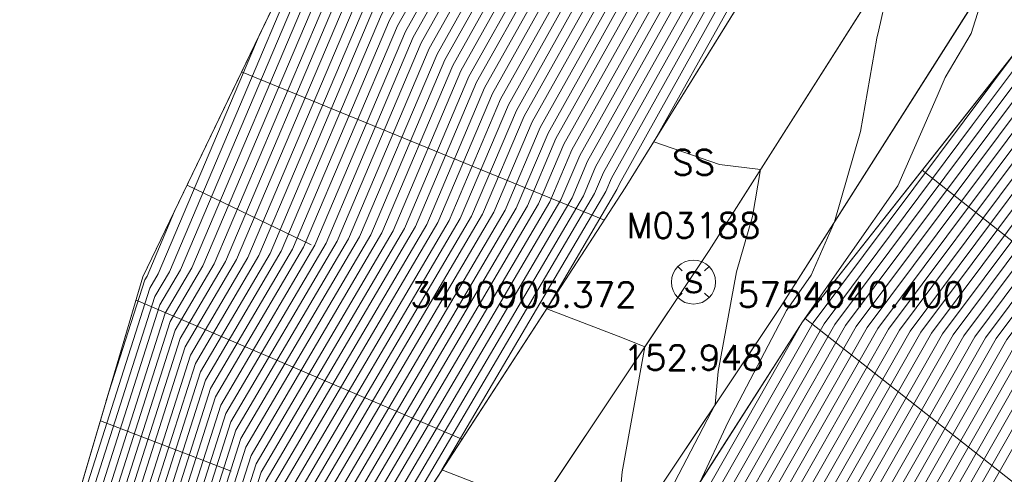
# Model space of a CAD drawing. Header units: metres. Extents: x 3490449 to 3490968, y 5754217 to 5754743.
# Tile 185 of 212: x 3490894.67 to 3490910.31, y 5754637.35 to 5754644.57. Entities that reach past the tile are written whole.
import ezdxf
from ezdxf.enums import TextEntityAlignment as Align

# ---------------------------------------------------------------- set-up
doc = ezdxf.new("R2010")
doc.units = ezdxf.units.M
doc.header["$LTSCALE"] = 0.25
doc.linetypes.add('Kartierung-07$0$AUSGEZOGEN', pattern=[0])
for name, color, linetype, lineweight, true_color in [('Kartierung-07$0$$BOESCHUNG', 7, 'Continuous', 18, 0x82563a), ('Kartierung-07$0$$BRUCH', 7, 'Continuous', 18, 0x82563a), ('Kartierung-07$0$$HOEHEN_Haupt', 7, 'Continuous', 18, 0x82563a), ('Kartierung-07$0$$HOEHEN_Mittel', 7, 'Continuous', 18, 0x82563a), ('Kartierung-07$0$$P_INF_FL', 7, 'Kartierung-07$0$AUSGEZOGEN', 18, 0x82563a), ('Kartierung-07$0$$P_INF_H_Schacht', 7, 'Kartierung-07$0$AUSGEZOGEN', 18, 0x82563a), ('Kartierung-07$0$$P_INF_NR_Schacht', 7, 'Kartierung-07$0$AUSGEZOGEN', 18, 0x82563a), ('Kartierung-07$0$$P_INF_X', 7, 'Kartierung-07$0$AUSGEZOGEN', 18, 0x82563a), ('Kartierung-07$0$$PKT_SS', 7, 'Continuous', 18, 0x82563a), ('Kartierung-07$0$B_Befestigt', 7, 'Continuous', 18, 0x82563a), ('Kartierung-07$0$B_Boeschung_OK', 7, 'Continuous', 18, 0x82563a), ('Kartierung-07$0$B_Gelaendeknick', 7, 'Continuous', 18, 0x82563a), ('Kartierung-07$0$Hilfe_DGM', 7, 'Continuous', 18, 0x82563a), ('Kartierung-07$0$SYM_SS', 7, 'Kartierung-07$0$AUSGEZOGEN', 18, 0x82563a)]:
    doc.layers.add(name, color=color, linetype=linetype, lineweight=lineweight, true_color=true_color)
doc.styles.add('Kartierung-07$0$2', font='TXT')
doc.styles.add('Kartierung-07$0$STANDARD', font='romans.shx', dxfattribs={"width": 0.8})

# ---------------------------------------------------------------- blocks, each defined once
blk = doc.blocks.new('Kartierung-07$0$PKT_SS')
at = {"layer": 'Kartierung-07$0$SYM_SS'}
for p, q in [((-0.247, 0.247), (-0.177, 0.177)), ((0.177, 0.177), (0.247, 0.247)), ((0.177, 0.177), (0.247, 0.247)), ((-0.247, -0.247), (-0.177, -0.177)), ((0.177, -0.177), (0.247, -0.247))]:
    blk.add_line(p, q, dxfattribs=at)
blk.add_circle((0, 0), 0.35, dxfattribs=at)
at = {"layer": 'Kartierung-07$0$$P_INF_FL', "style": 'Kartierung-07$0$STANDARD'}
blk.add_attdef('CODE', text='', height=0.8, dxfattribs=at).set_placement((0, 1.7), align=Align.CENTER)
at = {"layer": 'Kartierung-07$0$$P_INF_H_Schacht', "style": 'Kartierung-07$0$STANDARD'}
blk.add_attdef('H', text='', height=0.8, dxfattribs=at).set_placement((0, -1.4), align=Align.CENTER)
at = {"layer": 'Kartierung-07$0$$P_INF_NR_Schacht', "style": 'Kartierung-07$0$STANDARD'}
blk.add_attdef('NR', text='', height=0.8, dxfattribs=at).set_placement((0, 0.7), align=Align.CENTER)
at = {"layer": 'Kartierung-07$0$$P_INF_X', "style": 'Kartierung-07$0$STANDARD'}
blk.add_attdef('X', text='', height=0.8, dxfattribs=at).set_placement((-0.9, -0.4), align=Align.RIGHT)
blk.add_attdef('Y', (0.7, -0.4), '', height=0.8, dxfattribs=at)
at = {"layer": 'Kartierung-07$0$SYM_SS', "style": 'Kartierung-07$0$2'}
blk.add_text('S', height=0.35, dxfattribs=at).set_placement((0, -0.178), align=Align.CENTER)

msp = doc.modelspace()

# ---------------------------------------------------------------- linework, layer by layer
at = {"layer": 'Kartierung-07$0$$BOESCHUNG', "ltscale": 0.02}
for p, q in [((3490898.198, 5754643.741, 157.122), (3490903.958, 5754641.383, 153.36)), ((3490909.003, 5754642.176, 152.644), (3490911.989, 5754639.823, 150.057)), ((3490897.331, 5754641.938, 157.185), (3490899.3, 5754640.991, 155.646)), ((3490896.522, 5754640.114, 157.23), (3490901.697, 5754637.904, 153.773)), ((3490907.146, 5754639.82, 152.698), (3490915.281, 5754633.407, 145.692)), ((3490895.955, 5754638.196, 157.194), (3490898.03, 5754637.394, 155.689))]:
    msp.add_line(p, q, dxfattribs=at)
at = {"layer": 'Kartierung-07$0$$BRUCH', "ltscale": 0.02}
for p, q in [((3490904.29, 5754641.895), (3490908.84, 5754649.246)), ((3490905.62, 5754640.903), (3490910.296, 5754648.264)), ((3490906.757, 5754640.013), (3490911.749, 5754647.878)), ((3490912.161, 5754646.183), (3490907.105, 5754639.768)), ((3490899.091, 5754645.595), (3490896.631, 5754640.484)), ((3490899.882, 5754635.11), (3490904.29, 5754641.895)), ((3490901.081, 5754634.091), (3490905.62, 5754640.903)), ((3490896.631, 5754640.484), (3490894.966, 5754634.848)), ((3490902.121, 5754633.066), (3490906.757, 5754640.013)), ((3490907.105, 5754639.768), (3490902.595, 5754632.718))]:
    msp.add_line(p, q, dxfattribs=at)
at = {"layer": 'Kartierung-07$0$$HOEHEN_Haupt', "ltscale": 0.02}
for points in [[(3490892.473, 5754625.418), (3490894.951, 5754628.553), (3490895.09, 5754628.736), (3490899.495, 5754635.089), (3490899.633, 5754635.522), (3490903.269, 5754641.707), (3490903.566, 5754642.41), (3490904.972, 5754644.924), (3490907.002, 5754648.558), (3490907.502, 5754650.392), (3490908.088, 5754651.619), (3490909.569, 5754654.518), (3490910.717, 5754654.588), (3490910.42, 5754656.301), (3490910.931, 5754656.788), (3490912.409, 5754658.775), (3490913.895, 5754660.771), (3490916.792, 5754665.75)], [(3490894.392, 5754628.677), (3490895.073, 5754629.578), (3490898.872, 5754635.056), (3490899.231, 5754636.186), (3490902.381, 5754641.543), (3490902.937, 5754642.858), (3490904.145, 5754645.019), (3490905.89, 5754648.141), (3490906.692, 5754651.086), (3490907.633, 5754653.055), (3490908.781, 5754655.303), (3490909.671, 5754655.357), (3490909.441, 5754656.685), (3490910.568, 5754657.759), (3490911.734, 5754659.327), (3490912.906, 5754660.902), (3490915.191, 5754664.829)], [(3490893.833, 5754628.801), (3490895.056, 5754630.42), (3490898.248, 5754635.023), (3490898.83, 5754636.85), (3490901.492, 5754641.38), (3490902.308, 5754643.306), (3490903.318, 5754645.113), (3490904.778, 5754647.725), (3490905.882, 5754651.78), (3490907.177, 5754654.492), (3490907.993, 5754656.088), (3490908.625, 5754656.126), (3490908.461, 5754657.07), (3490910.205, 5754658.731), (3490911.059, 5754659.879), (3490911.918, 5754661.033), (3490913.591, 5754663.909)], [(3490869.546, 5754580.192), (3490873.913, 5754586.664), (3490876.906, 5754590.387), (3490880.295, 5754595.709), (3490882.063, 5754598.521), (3490883.455, 5754600.766), (3490884.947, 5754603.171), (3490886.582, 5754605.334), (3490888.804, 5754608.273), (3490894.468, 5754618.284), (3490896.754, 5754620.719), (3490899.923, 5754625.164), (3490903.465, 5754630.478), (3490905.929, 5754633.92), (3490909.154, 5754639.59), (3490911.172, 5754642.293), (3490913.232, 5754645.052), (3490916.206, 5754648.942), (3490917.422, 5754650.74), (3490918.554, 5754652.25), (3490919.394, 5754653.595), (3490920.721, 5754656.811), (3490921.106, 5754657.389), (3490925.657, 5754663.255)], [(3490893.274, 5754628.925), (3490895.039, 5754631.261), (3490897.624, 5754634.99), (3490898.428, 5754637.513), (3490900.604, 5754641.216), (3490901.679, 5754643.754), (3490902.491, 5754645.207), (3490903.665, 5754647.308), (3490905.072, 5754652.474), (3490906.722, 5754655.928), (3490907.205, 5754656.873), (3490907.579, 5754656.896), (3490907.482, 5754657.454), (3490909.843, 5754659.703), (3490910.385, 5754660.431), (3490910.929, 5754661.163), (3490911.991, 5754662.988)], [(3490870.045, 5754578.989), (3490875.226, 5754586.667), (3490877.494, 5754589.488), (3490881.575, 5754595.897), (3490883.011, 5754598.181), (3490884.141, 5754600.004), (3490885.353, 5754601.957), (3490886.681, 5754603.714), (3490888.485, 5754606.101), (3490895.563, 5754618.612), (3490897.646, 5754620.83), (3490900.533, 5754624.88), (3490903.76, 5754629.72), (3490907.057, 5754634.327), (3490910.009, 5754639.516), (3490911.855, 5754641.989), (3490913.741, 5754644.514), (3490916.463, 5754648.075), (3490918.283, 5754650.767), (3490919.319, 5754652.149), (3490920.088, 5754653.38), (3490921.303, 5754656.324), (3490922.06, 5754657.46), (3490926.224, 5754662.828)], [(3490872.923, 5754581.312), (3490876.539, 5754586.671), (3490878.082, 5754588.59), (3490882.855, 5754596.085), (3490883.958, 5754597.841), (3490884.827, 5754599.242), (3490885.758, 5754600.743), (3490886.779, 5754602.094), (3490888.166, 5754603.928), (3490896.659, 5754618.94), (3490898.538, 5754620.941), (3490901.143, 5754624.595), (3490904.054, 5754628.963), (3490908.185, 5754634.734), (3490910.863, 5754639.442), (3490912.539, 5754641.686), (3490914.249, 5754643.977), (3490916.719, 5754647.208), (3490919.144, 5754650.794), (3490920.084, 5754652.049), (3490920.782, 5754653.166), (3490921.884, 5754655.837), (3490923.013, 5754657.531), (3490926.791, 5754662.401)], [(3490872.599, 5754586.66), (3490876.319, 5754591.286), (3490879.015, 5754595.521), (3490881.115, 5754598.861), (3490882.769, 5754601.528), (3490884.541, 5754604.385), (3490886.484, 5754606.955), (3490889.123, 5754610.446), (3490893.372, 5754617.957), (3490895.863, 5754620.608), (3490899.314, 5754625.449), (3490903.171, 5754631.236), (3490904.801, 5754633.514), (3490908.3, 5754639.664), (3490910.489, 5754642.596), (3490912.724, 5754645.589), (3490915.95, 5754649.809), (3490916.561, 5754650.712), (3490917.789, 5754652.35), (3490918.7, 5754653.809), (3490920.139, 5754657.297), (3490920.152, 5754657.318), (3490920.458, 5754657.712), (3490922.912, 5754662.273)], [(3490892.716, 5754629.048), (3490895.022, 5754632.103), (3490897.001, 5754634.956), (3490898.026, 5754638.177), (3490899.716, 5754641.052), (3490901.049, 5754644.201), (3490901.664, 5754645.301), (3490902.553, 5754646.891), (3490904.262, 5754653.168), (3490906.267, 5754657.365), (3490906.417, 5754657.658), (3490906.533, 5754657.665), (3490906.503, 5754657.838), (3490909.48, 5754660.675), (3490909.71, 5754660.984), (3490909.941, 5754661.294), (3490910.391, 5754662.067)], [(3490905.184, 5754657.487), (3490903.452, 5754653.862), (3490901.44, 5754646.475), (3490900.837, 5754645.396), (3490900.42, 5754644.649), (3490898.828, 5754640.889), (3490897.625, 5754638.841), (3490896.377, 5754634.923), (3490895.005, 5754632.944), (3490892.157, 5754629.172)], [(3490891.598, 5754629.296), (3490894.987, 5754633.786), (3490895.753, 5754634.89), (3490897.223, 5754639.505), (3490897.94, 5754640.725), (3490899.791, 5754645.097), (3490900.01, 5754645.49), (3490900.328, 5754646.058), (3490902.643, 5754654.556), (3490903.588, 5754656.535)], [(3490891.039, 5754629.42), (3490894.97, 5754634.628), (3490895.129, 5754634.857), (3490896.821, 5754640.169), (3490897.052, 5754640.562), (3490899.161, 5754645.545), (3490899.184, 5754645.584), (3490899.216, 5754645.642), (3490901.833, 5754655.25), (3490901.991, 5754655.582)], [(3490898.704, 5754625.734), (3490902.876, 5754631.994), (3490903.673, 5754633.107), (3490907.445, 5754639.739), (3490909.805, 5754642.899), (3490912.215, 5754646.126)], [(3490905.798, 5754644.83), (3490904.196, 5754641.962), (3490904.157, 5754641.87), (3490903.042, 5754639.975), (3490904.243, 5754639.513), (3490904.6, 5754639.372), (3490904.239, 5754637.386), (3490904.119, 5754636.06), (3490903.583, 5754635.033), (3490902.524, 5754632.77), (3490902.182, 5754632.151), (3490898.094, 5754626.018)]]:
    msp.add_lwpolyline(points, dxfattribs=at)
at = {"layer": 'Kartierung-07$0$$HOEHEN_Mittel', "ltscale": 0.02}
for points in [[(3490893.544, 5754620.319), (3490895.336, 5754622.833), (3490896.835, 5754625.161), (3490897.579, 5754626.301), (3490898.658, 5754628.261), (3490898.879, 5754629.972), (3490899.169, 5754631.472), (3490897.707, 5754630.952), (3490896.988, 5754631.128), (3490899.745, 5754635.103), (3490899.794, 5754635.256), (3490903.624, 5754641.772), (3490903.818, 5754642.231), (3490905.302, 5754644.886), (3490907.447, 5754648.724), (3490907.826, 5754650.115), (3490908.27, 5754651.044), (3490909.884, 5754654.204), (3490911.136, 5754654.28), (3490910.812, 5754656.147), (3490911.076, 5754656.399), (3490912.679, 5754658.554), (3490914.291, 5754660.719), (3490917.432, 5754666.118)], [(3490895.093, 5754628.568), (3490899.62, 5754635.096), (3490899.713, 5754635.389), (3490903.446, 5754641.74), (3490903.692, 5754642.32), (3490905.137, 5754644.905), (3490907.225, 5754648.641), (3490907.664, 5754650.254), (3490908.179, 5754651.332), (3490909.727, 5754654.361), (3490910.927, 5754654.434), (3490910.616, 5754656.224), (3490911.003, 5754656.593), (3490912.544, 5754658.664), (3490914.093, 5754660.745), (3490917.112, 5754665.934)], [(3490890.729, 5754623.377), (3490894.839, 5754628.578), (3490895.086, 5754628.905), (3490899.371, 5754635.083), (3490899.553, 5754635.654), (3490903.091, 5754641.674), (3490903.44, 5754642.5), (3490904.806, 5754644.943), (3490906.78, 5754648.474), (3490907.34, 5754650.531), (3490907.997, 5754651.906), (3490909.412, 5754654.675), (3490910.508, 5754654.742), (3490910.224, 5754656.378), (3490910.858, 5754656.982), (3490912.274, 5754658.885), (3490913.697, 5754660.798), (3490916.472, 5754665.565)], [(3490890.703, 5754623.51), (3490894.727, 5754628.602), (3490895.083, 5754629.073), (3490899.246, 5754635.076), (3490899.472, 5754635.787), (3490902.913, 5754641.641), (3490903.315, 5754642.589), (3490904.641, 5754644.962), (3490906.557, 5754648.391), (3490907.178, 5754650.67), (3490907.906, 5754652.194), (3490909.254, 5754654.832), (3490910.299, 5754654.896), (3490910.028, 5754656.455), (3490910.786, 5754657.176), (3490912.139, 5754658.995), (3490913.5, 5754660.824), (3490916.151, 5754665.381)], [(3490894.616, 5754628.627), (3490895.079, 5754629.241), (3490899.121, 5754635.069), (3490899.392, 5754635.92), (3490902.736, 5754641.609), (3490903.189, 5754642.679), (3490904.475, 5754644.981), (3490906.335, 5754648.308), (3490907.016, 5754650.809), (3490907.815, 5754652.481), (3490909.096, 5754654.989), (3490910.09, 5754655.05), (3490909.832, 5754656.532), (3490910.713, 5754657.371), (3490912.004, 5754659.106), (3490913.302, 5754660.85), (3490915.831, 5754665.197)], [(3490894.504, 5754628.652), (3490895.076, 5754629.41), (3490898.996, 5754635.063), (3490899.312, 5754636.053), (3490902.558, 5754641.576), (3490903.063, 5754642.768), (3490904.31, 5754645), (3490906.112, 5754648.225), (3490906.854, 5754650.948), (3490907.724, 5754652.768), (3490908.939, 5754655.146), (3490909.88, 5754655.203), (3490909.637, 5754656.609), (3490910.641, 5754657.565), (3490911.869, 5754659.216), (3490913.104, 5754660.876), (3490915.511, 5754665.013)], [(3490894.28, 5754628.701), (3490895.069, 5754629.746), (3490898.747, 5754635.05), (3490899.151, 5754636.318), (3490902.203, 5754641.511), (3490902.811, 5754642.947), (3490903.979, 5754645.037), (3490905.667, 5754648.058), (3490906.53, 5754651.225), (3490907.542, 5754653.343), (3490908.623, 5754655.46), (3490909.462, 5754655.511), (3490909.245, 5754656.762), (3490910.495, 5754657.954), (3490911.599, 5754659.437), (3490912.709, 5754660.928), (3490914.871, 5754664.645)], [(3490894.169, 5754628.726), (3490895.066, 5754629.915), (3490898.622, 5754635.043), (3490899.071, 5754636.451), (3490902.025, 5754641.478), (3490902.685, 5754643.037), (3490903.814, 5754645.056), (3490905.445, 5754647.975), (3490906.368, 5754651.364), (3490907.451, 5754653.63), (3490908.466, 5754655.617), (3490909.253, 5754655.665), (3490909.049, 5754656.839), (3490910.423, 5754658.148), (3490911.464, 5754659.548), (3490912.511, 5754660.954), (3490914.551, 5754664.461)], [(3490894.057, 5754628.751), (3490895.062, 5754630.083), (3490898.497, 5754635.036), (3490898.99, 5754636.584), (3490901.848, 5754641.445), (3490902.56, 5754643.127), (3490903.649, 5754645.075), (3490905.223, 5754647.891), (3490906.206, 5754651.503), (3490907.359, 5754653.917), (3490908.308, 5754655.774), (3490909.044, 5754655.819), (3490908.853, 5754656.916), (3490910.35, 5754658.342), (3490911.329, 5754659.658), (3490912.313, 5754660.98), (3490914.231, 5754664.277)], [(3490893.945, 5754628.776), (3490895.059, 5754630.251), (3490898.373, 5754635.03), (3490898.91, 5754636.717), (3490901.67, 5754641.412), (3490902.434, 5754643.216), (3490903.483, 5754645.094), (3490905, 5754647.808), (3490906.044, 5754651.641), (3490907.268, 5754654.205), (3490908.151, 5754655.931), (3490908.834, 5754655.973), (3490908.657, 5754656.993), (3490910.278, 5754658.537), (3490911.194, 5754659.769), (3490912.116, 5754661.007), (3490913.911, 5754664.093)], [(3490893.722, 5754628.825), (3490895.052, 5754630.588), (3490898.123, 5754635.016), (3490898.749, 5754636.982), (3490901.315, 5754641.347), (3490902.182, 5754643.395), (3490903.152, 5754645.132), (3490904.555, 5754647.641), (3490905.72, 5754651.919), (3490907.086, 5754654.779), (3490907.835, 5754656.245), (3490908.416, 5754656.28), (3490908.266, 5754657.146), (3490910.133, 5754658.926), (3490910.924, 5754659.989), (3490911.72, 5754661.059), (3490913.271, 5754663.724)], [(3490893.61, 5754628.85), (3490895.049, 5754630.756), (3490897.998, 5754635.01), (3490898.669, 5754637.115), (3490901.137, 5754641.314), (3490902.056, 5754643.485), (3490902.987, 5754645.151), (3490904.333, 5754647.558), (3490905.558, 5754652.058), (3490906.995, 5754655.066), (3490907.678, 5754656.402), (3490908.207, 5754656.434), (3490908.07, 5754657.223), (3490910.06, 5754659.12), (3490910.789, 5754660.1), (3490911.522, 5754661.085), (3490912.951, 5754663.54)], [(3490869.347, 5754580.674), (3490873.387, 5754586.662), (3490876.671, 5754590.746), (3490879.783, 5754595.634), (3490881.684, 5754598.657), (3490883.181, 5754601.071), (3490884.785, 5754603.657), (3490886.543, 5754605.982), (3490888.932, 5754609.142), (3490894.03, 5754618.153), (3490896.398, 5754620.675), (3490899.679, 5754625.278), (3490903.348, 5754630.781), (3490905.478, 5754633.758), (3490908.812, 5754639.62), (3490910.899, 5754642.414), (3490913.029, 5754645.267), (3490916.104, 5754649.289), (3490917.077, 5754650.729), (3490918.248, 5754652.29), (3490919.116, 5754653.68), (3490920.488, 5754657.005), (3490920.725, 5754657.36), (3490925.43, 5754663.426)], [(3490869.446, 5754580.433), (3490873.65, 5754586.663), (3490876.789, 5754590.567), (3490880.039, 5754595.671), (3490881.873, 5754598.589), (3490883.318, 5754600.918), (3490884.866, 5754603.414), (3490886.563, 5754605.658), (3490888.868, 5754608.708), (3490894.249, 5754618.219), (3490896.576, 5754620.697), (3490899.801, 5754625.221), (3490903.406, 5754630.63), (3490905.704, 5754633.839), (3490908.983, 5754639.605), (3490911.035, 5754642.353), (3490913.13, 5754645.159), (3490916.155, 5754649.116), (3490917.249, 5754650.734), (3490918.401, 5754652.27), (3490919.255, 5754653.637), (3490920.604, 5754656.908), (3490920.915, 5754657.375), (3490925.543, 5754663.341)], [(3490893.498, 5754628.875), (3490895.045, 5754630.925), (3490897.874, 5754635.003), (3490898.589, 5754637.248), (3490900.96, 5754641.281), (3490901.93, 5754643.574), (3490902.822, 5754645.169), (3490904.11, 5754647.475), (3490905.396, 5754652.197), (3490906.904, 5754655.354), (3490907.52, 5754656.559), (3490907.997, 5754656.588), (3490907.874, 5754657.3), (3490909.988, 5754659.314), (3490910.655, 5754660.21), (3490911.325, 5754661.111), (3490912.631, 5754663.356)], [(3490869.646, 5754579.952), (3490874.175, 5754586.665), (3490877.024, 5754590.207), (3490880.551, 5754595.747), (3490882.252, 5754598.453), (3490883.592, 5754600.613), (3490885.028, 5754602.928), (3490886.602, 5754605.01), (3490888.74, 5754607.839), (3490894.687, 5754618.35), (3490896.933, 5754620.741), (3490900.045, 5754625.107), (3490903.524, 5754630.327), (3490906.155, 5754634.002), (3490909.325, 5754639.576), (3490911.309, 5754642.232), (3490913.334, 5754644.944), (3490916.258, 5754648.769), (3490917.594, 5754650.745), (3490918.707, 5754652.23), (3490919.533, 5754653.552), (3490920.837, 5754656.713), (3490921.297, 5754657.403), (3490925.77, 5754663.17)], [(3490893.386, 5754628.9), (3490895.042, 5754631.093), (3490897.749, 5754634.996), (3490898.508, 5754637.381), (3490900.782, 5754641.249), (3490901.804, 5754643.664), (3490902.656, 5754645.188), (3490903.888, 5754647.391), (3490905.234, 5754652.335), (3490906.813, 5754655.641), (3490907.362, 5754656.716), (3490907.788, 5754656.742), (3490907.678, 5754657.377), (3490909.915, 5754659.509), (3490910.52, 5754660.321), (3490911.127, 5754661.137), (3490912.311, 5754663.172)], [(3490869.746, 5754579.711), (3490874.438, 5754586.665), (3490877.141, 5754590.028), (3490880.807, 5754595.784), (3490882.442, 5754598.385), (3490883.73, 5754600.461), (3490885.109, 5754602.685), (3490886.622, 5754604.686), (3490888.677, 5754607.404), (3490894.906, 5754618.415), (3490897.111, 5754620.763), (3490900.167, 5754625.05), (3490903.583, 5754630.175), (3490906.38, 5754634.083), (3490909.496, 5754639.561), (3490911.445, 5754642.171), (3490913.436, 5754644.837), (3490916.309, 5754648.595), (3490917.766, 5754650.751), (3490918.86, 5754652.21), (3490919.671, 5754653.509), (3490920.953, 5754656.616), (3490921.487, 5754657.417), (3490925.884, 5754663.084)], [(3490869.845, 5754579.47), (3490874.701, 5754586.666), (3490877.259, 5754589.848), (3490881.063, 5754595.822), (3490882.631, 5754598.317), (3490883.867, 5754600.309), (3490885.19, 5754602.443), (3490886.641, 5754604.362), (3490888.613, 5754606.97), (3490895.125, 5754618.481), (3490897.29, 5754620.786), (3490900.289, 5754624.993), (3490903.642, 5754630.024), (3490906.606, 5754634.164), (3490909.667, 5754639.546), (3490911.582, 5754642.111), (3490913.537, 5754644.729), (3490916.36, 5754648.422), (3490917.938, 5754650.756), (3490919.013, 5754652.189), (3490919.81, 5754653.466), (3490921.07, 5754656.519), (3490921.678, 5754657.432), (3490925.997, 5754662.999)], [(3490869.945, 5754579.23), (3490874.963, 5754586.667), (3490877.376, 5754589.668), (3490881.319, 5754595.86), (3490882.821, 5754598.249), (3490884.004, 5754600.156), (3490885.272, 5754602.2), (3490886.661, 5754604.038), (3490888.549, 5754606.535), (3490895.344, 5754618.546), (3490897.468, 5754620.808), (3490900.411, 5754624.936), (3490903.701, 5754629.872), (3490906.832, 5754634.246), (3490909.838, 5754639.531), (3490911.719, 5754642.05), (3490913.639, 5754644.622), (3490916.412, 5754648.248), (3490918.111, 5754650.761), (3490919.166, 5754652.169), (3490919.949, 5754653.423), (3490921.186, 5754656.421), (3490921.869, 5754657.446), (3490926.11, 5754662.913)], [(3490870.512, 5754579.293), (3490875.488, 5754586.668), (3490877.611, 5754589.309), (3490881.831, 5754595.935), (3490883.2, 5754598.113), (3490884.278, 5754599.852), (3490885.434, 5754601.714), (3490886.7, 5754603.39), (3490888.421, 5754605.666), (3490895.782, 5754618.678), (3490897.825, 5754620.852), (3490900.655, 5754624.823), (3490903.819, 5754629.569), (3490907.283, 5754634.409), (3490910.179, 5754639.502), (3490911.992, 5754641.929), (3490913.843, 5754644.407), (3490916.514, 5754647.902), (3490918.455, 5754650.772), (3490919.472, 5754652.129), (3490920.227, 5754653.337), (3490921.419, 5754656.227), (3490922.25, 5754657.474), (3490926.337, 5754662.743)], [(3490872.862, 5754586.661), (3490876.436, 5754591.106), (3490879.271, 5754595.558), (3490881.305, 5754598.793), (3490882.906, 5754601.375), (3490884.622, 5754604.142), (3490886.504, 5754606.63), (3490889.06, 5754610.011), (3490893.592, 5754618.022), (3490896.041, 5754620.63), (3490899.436, 5754625.392), (3490903.23, 5754631.084), (3490905.027, 5754633.595), (3490908.47, 5754639.65), (3490910.625, 5754642.535), (3490912.825, 5754645.481), (3490916.001, 5754649.636), (3490916.733, 5754650.718), (3490917.942, 5754652.33), (3490918.838, 5754653.766), (3490920.255, 5754657.2), (3490920.343, 5754657.332), (3490922.347, 5754659.916), (3490923.86, 5754662.728)], [(3490892.934, 5754617.825), (3490895.506, 5754620.564), (3490899.07, 5754625.563), (3490903.053, 5754631.539), (3490904.35, 5754633.351), (3490907.958, 5754639.694), (3490910.215, 5754642.717), (3490912.52, 5754645.804), (3490915.847, 5754650.156), (3490916.216, 5754650.702), (3490917.483, 5754652.391), (3490918.422, 5754653.895), (3490919.079, 5754655.487), (3490919.251, 5754657.678), (3490920.896, 5754661.089), (3490920.884, 5754661.289), (3490920.809, 5754661.427), (3490920.044, 5754662.823)], [(3490911.671, 5754662.804), (3490910.732, 5754661.189), (3490910.25, 5754660.542), (3490909.77, 5754659.897), (3490907.286, 5754657.531), (3490907.37, 5754657.049), (3490907.047, 5754657.03), (3490906.631, 5754656.215), (3490904.91, 5754652.613), (3490903.443, 5754647.225), (3490902.326, 5754645.226), (3490901.553, 5754643.843), (3490900.427, 5754641.183), (3490898.348, 5754637.646), (3490897.499, 5754634.983), (3490895.035, 5754631.43), (3490893.163, 5754628.949)], [(3490871.115, 5754579.797), (3490875.751, 5754586.669), (3490877.729, 5754589.129), (3490882.087, 5754595.973), (3490883.39, 5754598.045), (3490884.416, 5754599.699), (3490885.515, 5754601.472), (3490886.72, 5754603.066), (3490888.358, 5754605.232), (3490896.001, 5754618.743), (3490898.003, 5754620.874), (3490900.777, 5754624.766), (3490903.878, 5754629.417), (3490907.508, 5754634.49), (3490910.35, 5754639.487), (3490912.129, 5754641.868), (3490913.944, 5754644.3), (3490916.565, 5754647.728), (3490918.627, 5754650.778), (3490919.625, 5754652.109), (3490920.366, 5754653.294), (3490921.535, 5754656.129), (3490922.441, 5754657.489), (3490926.451, 5754662.657)], [(3490871.718, 5754580.302), (3490876.014, 5754586.67), (3490877.847, 5754588.949), (3490882.343, 5754596.01), (3490883.579, 5754597.977), (3490884.553, 5754599.547), (3490885.596, 5754601.229), (3490886.74, 5754602.742), (3490888.294, 5754604.797), (3490896.22, 5754618.809), (3490898.181, 5754620.897), (3490900.899, 5754624.709), (3490903.936, 5754629.266), (3490907.734, 5754634.571), (3490910.521, 5754639.472), (3490912.265, 5754641.807), (3490914.046, 5754644.192), (3490916.617, 5754647.555), (3490918.799, 5754650.783), (3490919.778, 5754652.089), (3490920.504, 5754653.251), (3490921.652, 5754656.032), (3490922.632, 5754657.503), (3490926.564, 5754662.572)], [(3490893.051, 5754628.974), (3490895.032, 5754631.598), (3490897.375, 5754634.976), (3490898.267, 5754637.779), (3490900.249, 5754641.151), (3490901.427, 5754643.933), (3490902.16, 5754645.245), (3490903.22, 5754647.141), (3490904.748, 5754652.752), (3490906.54, 5754656.503), (3490906.89, 5754657.187), (3490907.16, 5754657.203), (3490907.09, 5754657.608), (3490909.698, 5754660.092), (3490910.115, 5754660.652), (3490910.534, 5754661.216), (3490911.351, 5754662.62)], [(3490872.32, 5754580.807), (3490876.276, 5754586.67), (3490877.964, 5754588.769), (3490882.599, 5754596.048), (3490883.769, 5754597.909), (3490884.69, 5754599.394), (3490885.677, 5754600.986), (3490886.76, 5754602.418), (3490888.23, 5754604.363), (3490896.439, 5754618.874), (3490898.36, 5754620.919), (3490901.021, 5754624.652), (3490903.995, 5754629.114), (3490907.96, 5754634.653), (3490910.692, 5754639.457), (3490912.402, 5754641.747), (3490914.148, 5754644.085), (3490916.668, 5754647.381), (3490918.972, 5754650.789), (3490919.931, 5754652.069), (3490920.643, 5754653.209), (3490921.768, 5754655.935), (3490922.823, 5754657.517), (3490926.677, 5754662.486)], [(3490892.939, 5754628.999), (3490895.028, 5754631.766), (3490897.25, 5754634.97), (3490898.187, 5754637.912), (3490900.072, 5754641.118), (3490901.301, 5754644.022), (3490901.995, 5754645.264), (3490902.998, 5754647.058), (3490904.586, 5754652.89), (3490906.449, 5754656.79), (3490906.732, 5754657.344), (3490906.951, 5754657.357), (3490906.894, 5754657.684), (3490909.625, 5754660.286), (3490909.98, 5754660.763), (3490910.336, 5754661.242), (3490911.031, 5754662.436)], [(3490873.526, 5754581.817), (3490876.802, 5754586.672), (3490878.199, 5754588.41), (3490883.11, 5754596.123), (3490884.148, 5754597.773), (3490884.964, 5754599.09), (3490885.84, 5754600.501), (3490886.799, 5754601.77), (3490888.102, 5754603.494), (3490896.878, 5754619.005), (3490898.716, 5754620.963), (3490901.265, 5754624.538), (3490904.113, 5754628.811), (3490908.411, 5754634.815), (3490911.034, 5754639.427), (3490912.675, 5754641.626), (3490914.351, 5754643.87), (3490916.77, 5754647.034), (3490919.316, 5754650.8), (3490920.237, 5754652.028), (3490920.921, 5754653.123), (3490922.001, 5754655.74), (3490923.204, 5754657.545), (3490926.904, 5754662.315)], [(3490874.129, 5754582.322), (3490877.064, 5754586.673), (3490878.317, 5754588.23), (3490883.366, 5754596.161), (3490884.337, 5754597.705), (3490885.102, 5754598.937), (3490885.921, 5754600.258), (3490886.819, 5754601.446), (3490888.038, 5754603.059), (3490897.097, 5754619.071), (3490898.895, 5754620.985), (3490901.387, 5754624.481), (3490904.172, 5754628.66), (3490908.636, 5754634.897), (3490911.205, 5754639.413), (3490912.812, 5754641.565), (3490914.453, 5754643.762), (3490916.822, 5754646.861), (3490919.488, 5754650.805), (3490920.39, 5754652.008), (3490921.06, 5754653.08), (3490922.117, 5754655.643), (3490923.395, 5754657.56), (3490927.018, 5754662.23)], [(3490892.827, 5754629.024), (3490895.025, 5754631.934), (3490897.125, 5754634.963), (3490898.107, 5754638.045), (3490899.894, 5754641.085), (3490901.175, 5754644.112), (3490901.83, 5754645.283), (3490902.775, 5754646.975), (3490904.424, 5754653.029), (3490906.358, 5754657.077), (3490906.574, 5754657.501), (3490906.742, 5754657.511), (3490906.699, 5754657.761), (3490909.552, 5754660.48), (3490909.845, 5754660.873), (3490910.138, 5754661.268), (3490910.711, 5754662.252)], [(3490869.247, 5754580.914), (3490873.125, 5754586.662), (3490876.554, 5754590.926), (3490879.527, 5754595.596), (3490881.494, 5754598.725), (3490883.044, 5754601.223), (3490884.704, 5754603.899), (3490886.523, 5754606.306), (3490888.996, 5754609.577), (3490893.811, 5754618.088), (3490896.219, 5754620.652), (3490899.557, 5754625.335), (3490903.289, 5754630.933), (3490905.252, 5754633.676), (3490908.641, 5754639.635), (3490910.762, 5754642.475), (3490912.927, 5754645.374), (3490916.053, 5754649.462), (3490916.905, 5754650.723), (3490918.095, 5754652.31), (3490918.977, 5754653.723), (3490920.372, 5754657.103), (3490920.534, 5754657.346), (3490924.237, 5754662.119)], [(3490874.732, 5754582.827), (3490877.327, 5754586.673), (3490878.434, 5754588.05), (3490883.622, 5754596.198), (3490884.527, 5754597.637), (3490885.239, 5754598.785), (3490886.002, 5754600.015), (3490886.838, 5754601.121), (3490887.975, 5754602.625), (3490897.316, 5754619.136), (3490899.073, 5754621.008), (3490901.509, 5754624.424), (3490904.231, 5754628.508), (3490908.862, 5754634.978), (3490911.376, 5754639.398), (3490912.949, 5754641.504), (3490914.555, 5754643.655), (3490916.873, 5754646.688), (3490919.66, 5754650.81), (3490920.543, 5754651.988), (3490921.198, 5754653.037), (3490922.233, 5754655.545), (3490923.586, 5754657.574), (3490927.131, 5754662.144)], [(3490872.337, 5754586.659), (3490876.201, 5754591.465), (3490878.759, 5754595.483), (3490880.926, 5754598.929), (3490882.632, 5754601.68), (3490884.46, 5754604.628), (3490886.464, 5754607.279), (3490889.187, 5754610.88), (3490893.153, 5754617.891), (3490895.684, 5754620.586), (3490899.192, 5754625.506), (3490903.112, 5754631.387), (3490904.576, 5754633.432), (3490908.129, 5754639.679), (3490910.352, 5754642.657), (3490912.622, 5754645.696), (3490915.899, 5754649.983), (3490916.388, 5754650.707), (3490917.636, 5754652.371), (3490918.561, 5754653.852), (3490919.65, 5754656.491), (3490919.727, 5754657.479), (3490920.587, 5754659.26), (3490921.963, 5754661.819)], [(3490892.604, 5754629.073), (3490895.018, 5754632.271), (3490896.876, 5754634.95), (3490897.946, 5754638.31), (3490899.539, 5754641.02), (3490900.923, 5754644.291), (3490901.499, 5754645.32), (3490902.33, 5754646.808), (3490904.1, 5754653.307), (3490906.176, 5754657.652), (3490906.259, 5754657.815), (3490906.324, 5754657.819), (3490906.307, 5754657.915), (3490909.407, 5754660.869), (3490909.575, 5754661.094), (3490909.743, 5754661.32), (3490910.071, 5754661.883)], [(3490892.492, 5754629.098), (3490895.015, 5754632.439), (3490896.751, 5754634.943), (3490897.866, 5754638.443), (3490899.361, 5754640.987), (3490900.798, 5754644.38), (3490901.333, 5754645.339), (3490902.108, 5754646.725), (3490903.938, 5754653.446), (3490906.085, 5754657.939), (3490906.101, 5754657.972), (3490906.114, 5754657.973), (3490906.111, 5754657.992), (3490909.335, 5754661.063), (3490909.44, 5754661.204), (3490909.545, 5754661.346), (3490909.751, 5754661.699)], [(3490892.715, 5754617.76), (3490895.328, 5754620.541), (3490898.948, 5754625.62), (3490902.994, 5754631.691), (3490904.124, 5754633.27), (3490907.787, 5754639.709), (3490910.079, 5754642.778), (3490912.418, 5754645.911), (3490915.796, 5754650.329), (3490916.044, 5754650.696), (3490917.33, 5754652.411), (3490918.283, 5754653.938), (3490918.508, 5754654.482), (3490918.751, 5754657.591), (3490918.716, 5754657.855), (3490918.683, 5754658.11), (3490918.566, 5754660.048), (3490918.389, 5754660.372), (3490917.625, 5754660.414), (3490917.359, 5754660.429), (3490916.203, 5754660.493), (3490916.661, 5754661.16), (3490916.705, 5754661.223), (3490917.01, 5754661.666)], [(3490905.823, 5754657.868), (3490903.776, 5754653.584), (3490901.885, 5754646.641), (3490901.168, 5754645.358), (3490900.672, 5754644.47), (3490899.183, 5754640.954), (3490897.785, 5754638.576), (3490896.626, 5754634.936), (3490895.011, 5754632.608), (3490892.38, 5754629.123)], [(3490905.503, 5754657.678), (3490903.614, 5754653.723), (3490901.663, 5754646.558), (3490901.003, 5754645.377), (3490900.546, 5754644.56), (3490899.006, 5754640.922), (3490897.705, 5754638.709), (3490896.502, 5754634.93), (3490895.008, 5754632.776), (3490892.269, 5754629.148)], [(3490904.865, 5754657.297), (3490903.29, 5754654.001), (3490901.218, 5754646.392), (3490900.672, 5754645.415), (3490900.294, 5754644.739), (3490898.651, 5754640.856), (3490897.544, 5754638.974), (3490896.252, 5754634.917), (3490895.001, 5754633.113), (3490892.045, 5754629.197)], [(3490891.933, 5754629.222), (3490894.998, 5754633.281), (3490896.127, 5754634.91), (3490897.464, 5754639.107), (3490898.473, 5754640.823), (3490900.168, 5754644.828), (3490900.507, 5754645.434), (3490900.995, 5754646.308), (3490903.128, 5754654.14), (3490904.546, 5754657.106)], [(3490891.822, 5754629.247), (3490894.994, 5754633.449), (3490896.003, 5754634.903), (3490897.384, 5754639.24), (3490898.295, 5754640.791), (3490900.042, 5754644.918), (3490900.341, 5754645.452), (3490900.773, 5754646.225), (3490902.966, 5754654.278), (3490904.226, 5754656.916)], [(3490903.907, 5754656.725), (3490902.805, 5754654.417), (3490900.55, 5754646.142), (3490900.176, 5754645.471), (3490899.917, 5754645.007), (3490898.118, 5754640.758), (3490897.303, 5754639.373), (3490895.878, 5754634.897), (3490894.991, 5754633.618), (3490891.71, 5754629.272)], [(3490891.486, 5754629.321), (3490894.984, 5754633.954), (3490895.628, 5754634.883), (3490897.143, 5754639.638), (3490897.762, 5754640.692), (3490899.665, 5754645.187), (3490899.845, 5754645.509), (3490900.106, 5754645.975), (3490902.481, 5754654.695), (3490903.268, 5754656.344)], [(3490891.374, 5754629.346), (3490894.981, 5754634.123), (3490895.504, 5754634.877), (3490897.062, 5754639.771), (3490897.585, 5754640.66), (3490899.539, 5754645.276), (3490899.68, 5754645.528), (3490899.883, 5754645.892), (3490902.319, 5754654.833), (3490902.949, 5754656.154)], [(3490891.263, 5754629.371), (3490894.977, 5754634.291), (3490895.379, 5754634.87), (3490896.982, 5754639.904), (3490897.407, 5754640.627), (3490899.413, 5754645.366), (3490899.514, 5754645.547), (3490899.661, 5754645.808), (3490902.157, 5754654.972), (3490902.63, 5754655.963)], [(3490891.151, 5754629.395), (3490894.974, 5754634.459), (3490895.254, 5754634.863), (3490896.902, 5754640.036), (3490897.23, 5754640.594), (3490899.287, 5754645.455), (3490899.349, 5754645.566), (3490899.438, 5754645.725), (3490901.995, 5754655.111), (3490902.311, 5754655.773)], [(3490898.826, 5754625.677), (3490902.935, 5754631.842), (3490903.899, 5754633.188), (3490907.616, 5754639.724), (3490909.942, 5754642.838), (3490912.317, 5754646.019)], [(3490898.582, 5754625.791), (3490902.818, 5754632.145), (3490903.448, 5754633.026), (3490907.274, 5754639.753), (3490909.669, 5754642.96), (3490910.533, 5754644.118), (3490911.4, 5754645.597)], [(3490898.46, 5754625.848), (3490902.759, 5754632.297), (3490903.222, 5754632.944), (3490907.089, 5754639.743), (3490907.093, 5754639.752), (3490907.102, 5754639.77), (3490908.615, 5754641.927), (3490909.239, 5754643.353), (3490909.369, 5754643.649), (3490909.78, 5754644.351), (3490910.044, 5754645.192)], [(3490898.338, 5754625.904), (3490902.7, 5754632.448), (3490902.997, 5754632.863), (3490905.472, 5754637.216), (3490905.923, 5754638.179), (3490906.847, 5754639.95), (3490907.239, 5754640.509), (3490907.609, 5754641.356), (3490908.024, 5754642.791), (3490908.282, 5754644.273), (3490908.313, 5754644.409), (3490908.439, 5754644.955)], [(3490905.633, 5754644.849), (3490904.07, 5754642.052), (3490903.979, 5754641.838), (3490901.379, 5754637.414), (3490901.948, 5754637.195), (3490902.9, 5754636.821), (3490902.714, 5754635.794), (3490902.521, 5754633.665), (3490902.413, 5754633.459), (3490902.202, 5754633.007), (3490900.306, 5754629.576), (3490897.972, 5754626.075)], [(3490898.216, 5754625.961), (3490902.641, 5754632.6), (3490902.771, 5754632.781), (3490903.856, 5754634.689), (3490904.753, 5754636.606), (3490905.718, 5754638.456), (3490905.765, 5754638.978), (3490906.053, 5754640.564), (3490906.307, 5754641.442), (3490906.437, 5754642.189), (3490905.783, 5754642.268), (3490904.743, 5754642.627), (3490905.964, 5754644.811)], [(3490899.127, 5754628.264), (3490900.637, 5754631.007), (3490900.732, 5754631.74), (3490901.17, 5754634.003), (3490901.188, 5754634.202), (3490901.2, 5754634.27), (3490900.587, 5754634.511), (3490899.619, 5754634.748), (3490899.87, 5754635.109), (3490899.874, 5754635.123), (3490903.802, 5754641.805), (3490903.944, 5754642.141), (3490905.468, 5754644.868)], [(3490898.493, 5754644.353), (3490896.874, 5754640.529), (3490896.741, 5754640.302), (3490895.005, 5754634.85), (3490894.967, 5754634.796), (3490890.927, 5754629.445)], [(3490896.05, 5754638.517), (3490896.661, 5754640.435), (3490896.697, 5754640.496), (3490897.134, 5754641.529)]]:
    msp.add_lwpolyline(points, dxfattribs=at)
at = {"layer": 'Kartierung-07$0$B_Befestigt', "ltscale": 0.02}
for points, elevation in [([(3490892.879, 5754621.141), (3490897.352, 5754626.449), (3490902.121, 5754633.066), (3490906.757, 5754640.013), (3490911.749, 5754647.878), (3490915.691, 5754650.685), (3490917.1, 5754652.441), (3490918.211, 5754653.96), (3490918.793, 5754657.87), (3490923.416, 5754664.944)], 153.572), ([(3490890.733, 5754623.357), (3490895.094, 5754628.521), (3490899.882, 5754635.11), (3490904.29, 5754641.895), (3490908.84, 5754649.246), (3490911.084, 5754653.009)], 153.585)]:
    msp.add_lwpolyline(points, dxfattribs=dict(at, elevation=elevation))
at = {"layer": 'Kartierung-07$0$B_Boeschung_OK', "ltscale": 0.02}
for points, elevation in [([(3490928.2, 5754679.673), (3490916.769, 5754671.537), (3490909.213, 5754661.39), (3490906.062, 5754658.011), (3490901.669, 5754655.39), (3490899.091, 5754645.595), (3490896.631, 5754640.484), (3490894.966, 5754634.848)], 152.354), ([(3490912.161, 5754646.183), (3490907.105, 5754639.768), (3490902.595, 5754632.718), (3490897.81, 5754626.151), (3490893.453, 5754620.308)], 152.553)]:
    msp.add_lwpolyline(points, dxfattribs=dict(at, elevation=elevation))
at = {"layer": 'Kartierung-07$0$B_Gelaendeknick', "ltscale": 0.02, "elevation": 153.595}
msp.add_lwpolyline([(3490891.819, 5754622.026), (3490896.23, 5754627.444), (3490901.081, 5754634.091), (3490905.62, 5754640.903), (3490910.296, 5754648.264), (3490916.385, 5754657.406), (3490921.965, 5754665.666)], dxfattribs=at)
at = {"layer": 'Kartierung-07$0$Hilfe_DGM', "ltscale": 0.02}
msp.add_lwpolyline([(3490889.489, 5754629.764), (3490894.966, 5754634.848), (3490896.631, 5754640.484), (3490899.091, 5754645.595), (3490901.669, 5754655.39), (3490906.062, 5754658.011), (3490909.213, 5754661.39), (3490916.769, 5754671.537)], dxfattribs=at)

# ---------------------------------------------------------------- block references
at = {"layer": 'Kartierung-07$0$$PKT_SS'}
ref = msp.add_blockref('Kartierung-07$0$PKT_SS', (3490905.372, 5754640.4, 152.948), dxfattribs=at)
ref.add_attrib('Y', '5754640.400', (3490906.072, 5754640, 152.948), dxfattribs={"layer": 'Kartierung-07$0$$P_INF_X', "height": 0.4, "style": 'Kartierung-07$0$STANDARD'})
ref.add_attrib('X', '3490905.372', dxfattribs={"layer": 'Kartierung-07$0$$P_INF_X', "height": 0.4, "style": 'Kartierung-07$0$STANDARD'}).set_placement((3490904.472, 5754640, 152.948), align=Align.RIGHT)
ref.add_attrib('H', '152.948', dxfattribs={"layer": 'Kartierung-07$0$$P_INF_H_Schacht', "height": 0.4, "style": 'Kartierung-07$0$STANDARD'}).set_placement((3490905.372, 5754639, 152.948), align=Align.CENTER)
ref.add_attrib('CODE', 'SS', dxfattribs={"layer": 'Kartierung-07$0$$P_INF_FL', "height": 0.4, "style": 'Kartierung-07$0$STANDARD'}).set_placement((3490905.372, 5754642.1, 152.948), align=Align.CENTER)
ref.add_attrib('NR', 'M03188', dxfattribs={"layer": 'Kartierung-07$0$$P_INF_NR_Schacht', "height": 0.4, "style": 'Kartierung-07$0$STANDARD'}).set_placement((3490905.372, 5754641.1, 152.948), align=Align.CENTER)

doc.saveas('drawing.dxf')
